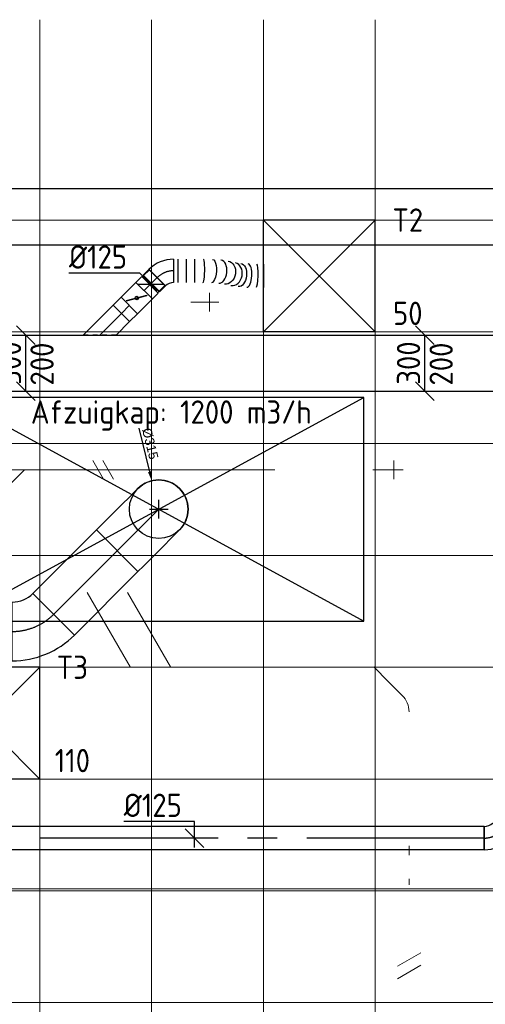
# Model space of a CAD drawing. Header units: millimetres. Extents: x -72425 to 38660, y 7096 to 51783.
# Tile 16 of 54: x -32308 to -29809, y 14679 to 19963. Entities that reach past the tile are written whole.
import ezdxf
from ezdxf.enums import TextEntityAlignment as Align

# ---------------------------------------------------------------- set-up
doc = ezdxf.new("R2010")
doc.units = ezdxf.units.MM
doc.header["$LTSCALE"] = 50
doc.linetypes.add('CENTER2', pattern=[28.575, 19.05, -3.175, 3.175, -3.175])
doc.linetypes.add('STREEPJES', pattern=[0.1, 0.05, -0.05])
for name, color, linetype, lineweight in [('WL570---_BESTAAND-HARTLIJN', 161, 'Continuous', 0), ('WL570---_BESTAAND-MAATVOERING', 161, 'Continuous', 0), ('WL570---_BESTAAND-RETOUR', 140, 'Continuous', 0), ('WL570---_BESTAAND-TOEVOER', 180, 'Continuous', 0), ('WL570---_DEMONTEREN', 10, 'Continuous', 0)]:
    doc.layers.add(name, color=color, linetype=linetype, lineweight=lineweight)
for name, color, linetype in [('WL570---_RETOUR', 100, 'Continuous'), ('WL570---_RETOUR_HL', 1, 'Continuous'), ('WL570---_TOEVOER', 200, 'Continuous'), ('WL570---_TOEVOER_HL', 1, 'Continuous'), ('WL570---_TOEVOER_RST', 3, 'Continuous'), ('WL570---_TOEVOER_RST_HL', 1, 'Continuous'), ('WM570---_RETOUR', 2, 'Continuous'), ('WM570---_RETOUR_PR', 2, 'Continuous'), ('WM570---_TOEVOER', 2, 'Continuous'), ('WM570---_TOEVOER_PR', 2, 'Continuous'), ('WM570---_TOEVOER_RST_PR', 1, 'Continuous')]:
    doc.layers.add(name, color=color, linetype=linetype)
doc.layers.get('WL570---_DEMONTEREN').off()
doc.styles.add('BURO-025', font='ISO96.shx', dxfattribs={"height": 125})
doc.styles.add('TSFONT', font='ARIAL.TTF')
doc.dimstyles.new('METOS', dxfattribs={"dimscale": 20, "dimtxt": 2.5, "dimasz": 2.5, "dimexe": 1.25, "dimexo": 0.625, "dimtad": 1, "dimdec": 0, "dimrnd": 10, "dimdsep": 46, "dimtxsty": 'TSFONT', "dimcen": 2.5, "dimclrd": 1, "dimclre": 1, "dimclrt": 2, "dimadec": 0, "dimazin": 0, "dimtfac": 1, "dimtdec": 0, "dimtix": 1, "dimtofl": 0, "dimtmove": 2, "dimatfit": 3, "dimfxl": 0, "dimtolj": 1, "dimtzin": 0, "dimarcsym": 0})

# ---------------------------------------------------------------- blocks, each defined once
blk = doc.blocks.new('A$C33D74301')
at = {"color": 8, "linetype": 'Continuous', "lineweight": 13}
for p, q in [((-28800, -24200), (-28800, -34733)), ((-28200, -24200), (-28200, -34584.8)), ((-27600, -24200), (-27600, -34427.3)), ((-27000, -24200), (-27000, -34269.8)), ((-34200, -25275), (-18000, -25275)), ((-34200, -25875), (-18000, -25875)), ((-34200, -26475), (-18000, -26475)), ((-34200, -27075), (-18000, -27075)), ((-34200, -27675), (-18000, -27675)), ((-34200, -28275), (-18000, -28275)), ((-34200, -28875), (-18000, -28875)), ((-34200, -29475), (-18000, -29475))]:
    blk.add_line(p, q, dxfattribs=at)
blk = doc.blocks.new('KARH')
for p, q in [((1, 0.5), (0, 0.5)), ((0, -0.5), (1, -0.5))]:
    blk.add_line(p, q)
at = {"invisible_edges": 15}
blk.add_3dface([(0, 0.5), (0, -0.5), (1, -0.5), (1, 0.5)], dxfattribs=at)
blk = doc.blocks.new('OBO10000090ZE')
blk.add_lwpolyline([(-50, 0), (50, 0), (50, 100, 1), (-50, 100)], format="xyb", close=True)
at = {"layer": 'WL570---_BESTAAND-HARTLIJN'}
for points in [[(0, 0), (0, 150)], [(-50, 100), (50, 100)]]:
    blk.add_lwpolyline(points, dxfattribs=at)
blk = doc.blocks.new('KARO')
for p, q in [((1, 0.5), (0, 0.5)), ((0, -0.5), (1, -0.5))]:
    blk.add_line(p, q)
at = {"invisible_edges": 15}
blk.add_3dface([(0, 0.5), (0, -0.5), (1, -0.5), (1, 0.5)], dxfattribs=at)
at = {"layer": 'WL570---_BESTAAND-HARTLIJN'}
blk.add_line((0, 0), (1, 0), dxfattribs=at)
blk = doc.blocks.new('RB15UP')
blk.add_lwpolyline([(0, 0.5), (0.259, 0.5), (0.259, -0.5), (0, -0.5, 0.258622), (0.038, -0.479, 0.076455), (0.092, -0.354, 0.036632), (0.118, -0.206, 0.026706), (0.129, 0, 0.026706), (0.118, 0.206, 0.036632), (0.092, 0.354, 0.076455), (0.038, 0.479, 0.258622)], format="xyb", close=True)
at = {"layer": 'WL570---_BESTAAND-HARTLIJN'}
blk.add_line((0, 0), (0.259, 0), dxfattribs=at)
blk = doc.blocks.new('OBO12500015O')
at = {"xscale": 125, "yscale": 125, "zscale": 125}
blk.add_blockref('RB15UP', (0, 0), dxfattribs=at)
blk = doc.blocks.new('RB15DO')
blk.add_lwpolyline([(0.259, -0.5), (0, -0.5), (0, 0.5), (0.259, 0.5, -0.258622), (0.296, 0.479, -0.076455), (0.35, 0.354, -0.036632), (0.377, 0.206, -0.026706), (0.388, 0, -0.026706), (0.377, -0.206, -0.036632), (0.35, -0.354, -0.076455), (0.296, -0.479, -0.258622)], format="xyb", close=True)
at = {"layer": 'WL570---_BESTAAND-HARTLIJN'}
blk.add_line((0.388, 0), (0, 0), dxfattribs=at)
blk = doc.blocks.new('OBO12500015N')
at = {"xscale": 125, "yscale": 125, "zscale": 125}
blk.add_blockref('RB15DO', (0, 0), dxfattribs=at)
blk = doc.blocks.new('OAF12500045L')
blk.add_line((-138.4, 0), (138.4, 0))
blk.add_lwpolyline([(-88.4, 0), (-123.7, 35.4), (-35.4, 123.7), (88.4, 0)])
at = {"layer": 'WL570---_BESTAAND-HARTLIJN'}
blk.add_line((-79.5, 79.5), (0, 0), dxfattribs=at)
blk = doc.blocks.new('OBO12500045H')
blk.add_lwpolyline([(62.5, -51.8, 0.198912), (7.6, 80.8), (-80.8, -7.6, -0.198912), (-62.5, -51.8)], format="xyb", close=True)
at = {"invisible_edges": 15}
for points in [[(-77.1, -11.6), (18.6, 68.7), (7.6, 80.8), (-80.8, -7.6)], [(-73.8, -15.9), (28.6, 55.8), (18.6, 68.7), (-77.1, -11.6)], [(-70.9, -20.5), (37.4, 42), (28.6, 55.8), (-73.8, -15.9)], [(-68.4, -25.4), (44.9, 27.5), (37.4, 42), (-70.9, -20.5)], [(-66.3, -30.4), (51.2, 12.4), (44.9, 27.5), (-68.4, -25.4)], [(-64.6, -35.6), (56.1, -3.2), (51.2, 12.4), (-66.3, -30.4)], [(-63.4, -40.9), (59.7, -19.2), (56.1, -3.2), (-64.6, -35.6)], [(-62.7, -46.3), (61.8, -35.4), (59.7, -19.2), (-63.4, -40.9)], [(-62.5, -51.8), (62.5, -51.8), (61.8, -35.4), (-62.7, -46.3)]]:
    blk.add_3dface(points, dxfattribs=at)
at = {"layer": 'WL570---_BESTAAND-HARTLIJN'}
blk.add_arc((-125, -51.8), 125, 0, 45, dxfattribs=at)
blk = doc.blocks.new('OSV16010001120K')
blk.add_lwpolyline([(-112, -80), (0, -50), (0, 50), (-112, 80)], close=True)
at = {"layer": 'WL570---_BESTAAND-HARTLIJN'}
blk.add_line((-112, 0), (0, 0), dxfattribs=at)
blk = doc.blocks.new('OTS16016016000H')
blk.add_lwpolyline([(-130, -80), (130, -80), (130, 80), (80, 130), (-80, 130), (-130, 80)], close=True)
at = {"layer": 'WL570---_BESTAAND-HARTLIJN'}
blk.add_line((-130, 0), (130, 0), dxfattribs=at)
at = {"layer": 'WL570---_BESTAAND-RETOUR'}
blk.add_lwpolyline([(-130, 0), (0, 130), (130, 0)], dxfattribs=at)
blk = doc.blocks.new('UISO')
for p, q in [((0, 0.18), (1, 0.757)), ((0, 0), (1, 0.577))]:
    blk.add_line(p, q)
at = {"layer": 'WL570---_BESTAAND-TOEVOER'}
for p, q in [((0, 0.36), (1, 0.937)), ((0, -0.18), (1, 0.397))]:
    blk.add_line(p, q, dxfattribs=at)
blk = doc.blocks.new('OBO10000090ZH')
blk.add_lwpolyline([(-50, -100), (50, -100), (50, 0, 1), (-50, 0)], format="xyb", close=True)
at = {"layer": 'WL570---_BESTAAND-HARTLIJN'}
for points in [[(-50, 0), (50, 0)], [(0, -100), (0, 50)]]:
    blk.add_lwpolyline(points, dxfattribs=at)
blk = doc.blocks.new('*U595')
at = {"layer": 'WM570---_TOEVOER', "color": 0, "ltscale": 10}
for p, q in [((50, 100), (-50, 200)), ((0, -150), (0, 150)), ((50, -200), (-50, -100))]:
    blk.add_line(p, q, dxfattribs=at)
at = {"layer": 'WM570---_TOEVOER', "color": 0, "style": 'BURO-025'}
for s, p in [('300', (-25, -116.1)), ('200', (150, -120.5)), ('200', (150, -120.5))]:
    blk.add_text(s, height=125, rotation=90, dxfattribs=at).set_placement(p)
blk = doc.blocks.new('*U605')
at = {"color": 0, "ltscale": 10}
for p, q in [((-49.3, 62.5, -2700), (-5, 62.5, -2700)), ((-49.3, 62.5, -2700), (-49.3, -62.5, -2700)), ((-5, 62.5, -2700), (-5, -62.5, -2700)), ((-5, 59.375, -2700), (5, 59.375, -2700)), ((5, 62.5, -2700), (49.3, 62.5, -2700)), ((5, 62.5, -2700), (5, -62.5, -2700)), ((49.3, 62.5, -2700), (49.3, -62.5, -2700)), ((-49.3, -62.5, -2700), (-5, -62.5, -2700)), ((-5, -59.375, -2700), (5, -59.375, -2700)), ((5, -62.5, -2700), (49.3, -62.5, -2700))]:
    blk.add_line(p, q, dxfattribs=at)
at = {"layer": 'WL570---_TOEVOER_HL', "linetype": 'CENTER2'}
blk.add_line((-49.3, 0, -2700), (49.3, 0, -2700), dxfattribs=at)
at = {"layer": 'WM570---_TOEVOER_PR', "color": 2, "style": 'BURO-025'}
blk.add_attdef('POSNR', text='', height=125, dxfattribs=at).set_placement((0, 0), align=Align.MIDDLE)
blk = doc.blocks.new('*U606')
at = {"ltscale": 10}
for p, q in [((-56.4, 62.5, -2700), (56.4, 62.5, -2700)), ((-56.4, -62.5, -2700), (-56.4, 62.5, -2700)), ((56.4, 62.5, -2700), (56.4, -62.5, -2700)), ((-49.4, 27.3, -2700), (-48.4, 29.1, -2700)), ((48.4, -29.1, -2700), (-49.4, 27.3, -2700)), ((49.4, -27.3, -2700), (-48.4, 29.1, -2700)), ((48.4, -29.1, -2700), (49.4, -27.3, -2700)), ((-56.4, -62.5, -2700), (56.4, -62.5, -2700))]:
    blk.add_line(p, q, dxfattribs=at)
blk.add_circle((0, 0, -2700), 9.41, dxfattribs=at)
at = {"layer": 'WL570---_TOEVOER', "color": 2, "style": 'BURO-025'}
blk.add_attdef('I', text='', height=125, dxfattribs=at).set_placement((0, 0), align=Align.MIDDLE)
at = {"layer": 'WM570---_TOEVOER_PR', "color": 2, "style": 'BURO-025'}
blk.add_attdef('POSNR', text='', height=125, dxfattribs=at).set_placement((0, 0), align=Align.MIDDLE)
blk = doc.blocks.new('*U607')
at = {"color": 0, "ltscale": 10}
for p, q in [((0, 62.5, -2700), (59.9, 62.5, -2700)), ((59.9, 62.5, -2700), (59.9, -62.5, -2700)), ((0, -62.5, -2700), (59.9, -62.5, -2700))]:
    blk.add_line(p, q, dxfattribs=at)
at = {"layer": 'WL570---_TOEVOER_HL', "linetype": 'CENTER2'}
blk.add_line((0, 0, -2700), (59.9, 0, -2700), dxfattribs=at)
at = {"layer": 'WM570---_TOEVOER_PR', "color": 2, "style": 'BURO-025'}
blk.add_attdef('POSNR', text='', height=125, dxfattribs=at).set_placement((0, 0), align=Align.MIDDLE)
blk = doc.blocks.new('*U608')
at = {"color": 0, "ltscale": 10}
for p, q in [((0, 88.4, -2700), (160.9, -72.5, -2700)), ((0, -88.4, -2700), (72.5, -160.9, -2700)), ((160.9, -72.5, -2700), (72.5, -160.9, -2700))]:
    blk.add_line(p, q, dxfattribs=at)
at = {"color": 9, "linetype": 'STREEPJES', "ltscale": 10}
blk.add_line((0, -88.4, -2700), (0, 88.4, -2700), dxfattribs=at)
at = {"layer": 'WL570---_TOEVOER_HL', "linetype": 'CENTER2'}
blk.add_line((0, 0, -2700), (116.7, -116.7, -2700), dxfattribs=at)
at = {"layer": 'WM570---_TOEVOER_PR', "color": 2, "style": 'BURO-025'}
blk.add_attdef('POSNR', text='', height=125, dxfattribs=at).set_placement((0, 0), align=Align.MIDDLE)
blk = doc.blocks.new('*U609')
at = {"color": 0, "ltscale": 10}
for p, q in [((300, 300, -2500), (-300, 300, -2500)), ((-300, -300, -2500), (-300, 300, -2500)), ((300, -300, -2500), (-300, 300, -2500)), ((-300, -300, -2500), (300, 300, -2500)), ((300, -300, -2500), (300, 300, -2500)), ((300, -300, -2500), (-300, -300, -2500))]:
    blk.add_line(p, q, dxfattribs=at)
at = {"layer": 'WL570---_TOEVOER_RST_HL', "linetype": 'CENTER2'}
blk.add_circle((0, 0, -2500), 0.075, dxfattribs=at)
at = {"layer": 'WL570---_TOEVOER_RST', "color": 2, "style": 'BURO-025'}
for tag in ['MC', 'Q']:
    blk.add_attdef(tag, text='', height=125, dxfattribs=at).set_placement((0, 0), align=Align.MIDDLE)
at = {"layer": 'WM570---_TOEVOER_RST_PR', "color": 2, "style": 'BURO-025'}
blk.add_attdef('POSNR', text='', height=125, dxfattribs=at).set_placement((0, 0), align=Align.MIDDLE)
blk = doc.blocks.new('*U610')
at = {"color": 0, "ltscale": 10}
for p, q in [((-51.8, 59.4, -2700), (-96.1, 59.4, -2700)), ((-96.1, -59.4, -2700), (-96.1, 59.4, -2700)), ((-51.8, -62.5, -2700), (-51.8, 62.5, -2700)), ((-51.8, -59.4, -2700), (-51.8, 59.4, -2700)), ((80.8, 7.6, -2700), (-7.6, -80.8, -2700)), ((-51.8, -59.4, -2700), (-96.1, -59.4, -2700))]:
    blk.add_line(p, q, dxfattribs=at)
for radius in [187.6, 62.6]:
    blk.add_arc((-51.8, -125.1, -2700), radius, 45, 90, dxfattribs=at)
at = {"layer": 'WL570---_TOEVOER_HL', "linetype": 'CENTER2'}
blk.add_arc((-51.8, -125.1, -2700), 125.1, 45, 90, dxfattribs=at)
at = {"layer": 'WM570---_TOEVOER_PR', "color": 2, "style": 'BURO-025'}
blk.add_attdef('POSNR', text='', height=125, dxfattribs=at).set_placement((0, 0), align=Align.MIDDLE)
blk = doc.blocks.new('*U611')
at = {"color": 0, "ltscale": 10}
for p, q in [((0, 62.5, -2700), (0, -62.5, -2700)), ((22.4, 62.5, -2700), (22.4, -62.5, -2700)), ((67.1, 62.5, -2700), (67.1, -62.5, -2700)), ((111.9, 62.5, -2700), (111.9, -62.5, -2700)), ((255.1, 57.2, -2700), (253.9, 57.3, -2700)), ((481.5, 35.2, -2700), (481.5, -89.8, -2700)), ((306.2, -79, -2700), (309.7, -79.6, -2700)), ((392.5, -88.1, -2700), (392.8, -88.1, -2700))]:
    blk.add_line(p, q, dxfattribs=at)
for centre, major_axis, ratio, start_param, end_param in [((158.6, 0, -2700), (1.1, 62.5), 0.128626, 3.139292, 6.280885), ((248, -4.9, -2700), (-6.5, -62.2), 0.600931, 0.016545, 3.125048), ((319, -17.8, -2700), (11, 61.5), 0.784463, 3.177493, 6.247285), ((396.2, -25.7, -2700), (3.5, 62.4), 0.377329, 3.149331, 6.275447)]:
    blk.add_ellipse(centre, major_axis=major_axis, ratio=ratio, start_param=start_param, end_param=end_param, dxfattribs=at)
at = {"color": 0, "ltscale": 10, "extrusion": (0, 0, -1)}
for centre, major_axis, ratio, start_param, end_param in [((205.7, -1.7, -2700), (3.5, 62.4), 0.377329, 6.275447, 9.41704), ((282.8, -9.6, -2700), (11, 61.5), 0.784463, 6.247285, 9.388877), ((353.8, -22.4, -2700), (-6.5, -62.2), 0.600931, 3.158138, 6.29973), ((443.2, -27.3, -2700), (-1.1, -62.5), 0.128626, 3.143893, 6.285485)]:
    blk.add_ellipse(centre, major_axis=major_axis, ratio=ratio, start_param=start_param, end_param=end_param, dxfattribs=at)
at = {"layer": 'WM570---_TOEVOER_PR', "color": 2, "style": 'BURO-025'}
blk.add_attdef('POSNR', text='', height=125, dxfattribs=at).set_placement((0, 0), align=Align.MIDDLE)
blk = doc.blocks.new('*U633')
at = {"color": 0, "ltscale": 10}
for p, q in [((-51.8, -62.5, -2700), (-51.8, 62.5, -2700)), ((-7.6, 80.8, -2700), (80.8, -7.6, -2700))]:
    blk.add_line(p, q, dxfattribs=at)
for radius in [62.6, 187.6]:
    blk.add_arc((-51.8, 125.1, -2700), radius, 270, 315, dxfattribs=at)
at = {"layer": 'WL570---_TOEVOER_HL', "linetype": 'CENTER2'}
blk.add_arc((-51.8, 125.1, -2700), 125.1, 270, 315, dxfattribs=at)
at = {"layer": 'WM570---_TOEVOER_PR', "color": 2, "style": 'BURO-025'}
blk.add_attdef('POSNR', text='', height=125, dxfattribs=at).set_placement((0, 0), align=Align.MIDDLE)
blk = doc.blocks.new('*U659')
at = {"layer": 'WM570---_TOEVOER', "color": 0, "ltscale": 10}
for p, q in [((-58.1, 58.1), (-438.5, 58.1)), ((35.4, -35.4), (-58.1, 58.1)), ((-70.7, 0), (70.7, 0))]:
    blk.add_line(p, q, dxfattribs=at)
at = {"layer": 'WM570---_TOEVOER', "color": 0, "style": 'BURO-025'}
blk.add_text('%%c125', height=125, dxfattribs=at).set_placement((-438.5, 83.1))
blk = doc.blocks.new('*D803')
at = {"layer": 'Defpoints', "color": 0}
for p in [(-31599.5, 17488.8), (-31524.1, 17183)]:
    blk.add_point(p, dxfattribs=at)
at = {"layer": 'WL570---_RETOUR', "color": 1, "lineweight": -2}
for p, q in [((-31668.9, 17770.6), (-31611.4, 17537.4)), ((-31561.8, 17285.9), (-31561.8, 17385.9)), ((-31611.8, 17335.9), (-31511.8, 17335.9))]:
    blk.add_line(p, q, dxfattribs=at)
at = {"layer": 'WL570---_RETOUR', "color": 1}
blk.add_solid([(-31603.4, 17539.4), (-31619.5, 17535.4), (-31599.5, 17488.8)], dxfattribs=at)
at = {"layer": 'WL570---_RETOUR', "color": 2, "insert": (-31607.9, 17687.7), "char_height": 50, "attachment_point": 5, "rotation": 283.8442, "style": 'TSFONT'}
blk.add_mtext('\\A1;Ø315', dxfattribs=at)
blk = doc.blocks.new('*U759')
at = {"color": 0, "ltscale": 10}
for p, q in [((-157.5, 273.5, -2700), (-157.5, 315, -2700)), ((-157.5, 315, -2700), (157.5, 315, -2700)), ((-157.5, 193.4, -2700), (-157.5, 273.5, -2700)), ((157.5, 273.5, -2700), (157.5, 315, -2700)), ((157.5, 193.4, -2700), (157.5, 273.5, -2700)), ((-157.5, 121.6, -2700), (-157.5, 193.4, -2700)), ((157.5, 121.6, -2700), (157.5, 193.4, -2700)), ((-157.5, 62.9, -2700), (-157.5, 121.6, -2700)), ((157.5, 62.9, -2700), (157.5, 121.6, -2700)), ((-157.5, 21.5, -2700), (-157.5, 62.9, -2700)), ((157.5, 21.5, -2700), (157.5, 62.9, -2700)), ((-157.5, 0, -2700), (-157.5, 21.5, -2700)), ((157.5, 0, -2700), (157.5, 21.5, -2700))]:
    blk.add_line(p, q, dxfattribs=at)
blk.add_arc((0, 0, -2700), 157.5, 180, 0, dxfattribs=at)
at = {"layer": 'WL570---_RETOUR_HL', "linetype": 'CENTER2'}
blk.add_line((0, 0, -2700), (0, 315, -2700), dxfattribs=at)
at = {"layer": 'WM570---_RETOUR_PR', "color": 2, "style": 'BURO-025'}
blk.add_attdef('POSNR', text='', height=125, dxfattribs=at).set_placement((0, 0), align=Align.MIDDLE)
blk = doc.blocks.new('*U760')
at = {"color": 0, "ltscale": 10}
for p, q in [((300, 300, -2500), (-300, 300, -2500)), ((-300, -300, -2500), (-300, 300, -2500)), ((300, -300, -2500), (-300, 300, -2500)), ((-300, -300, -2500), (300, 300, -2500)), ((300, -300, -2500), (300, 300, -2500)), ((300, -300, -2500), (-300, -300, -2500))]:
    blk.add_line(p, q, dxfattribs=at)
at = {"layer": 'WL570---_TOEVOER_RST_HL', "linetype": 'CENTER2'}
blk.add_circle((0, 0, -2500), 0.075, dxfattribs=at)
at = {"layer": 'WL570---_TOEVOER_RST', "color": 2, "style": 'BURO-025'}
for tag in ['MC', 'Q']:
    blk.add_attdef(tag, text='', height=125, dxfattribs=at).set_placement((0, 0), align=Align.MIDDLE)
at = {"layer": 'WM570---_TOEVOER_RST_PR', "color": 2, "style": 'BURO-025'}
blk.add_attdef('POSNR', text='', height=125, dxfattribs=at).set_placement((0, 0), align=Align.MIDDLE)
blk = doc.blocks.new('*U761')
at = {"color": 0, "ltscale": 10}
for p, q in [((0, 157.5, -2700), (482, 157.5, -2700)), ((0, -157.5, -2700), (0, 157.5, -2700)), ((482, 157.5, -2700), (482, -157.5, -2700)), ((0, -157.5, -2700), (482, -157.5, -2700))]:
    blk.add_line(p, q, dxfattribs=at)
at = {"layer": 'WL570---_RETOUR_HL', "linetype": 'CENTER2'}
blk.add_line((0, 0, -2700), (482, 0, -2700), dxfattribs=at)
at = {"layer": 'WM570---_RETOUR_PR', "color": 2, "style": 'BURO-025'}
blk.add_attdef('POSNR', text='', height=125, dxfattribs=at).set_placement((0, 0), align=Align.MIDDLE)
blk = doc.blocks.new('*U762')
at = {"color": 0, "ltscale": 10}
for p, q in [((-130.5, -157.5, -2700), (-130.5, 157.5, -2700)), ((203.6, 19.1, -2700), (-19.1, -203.6, -2700))]:
    blk.add_line(p, q, dxfattribs=at)
for radius in [472.6, 157.6]:
    blk.add_arc((-130.5, -315.1, -2700), radius, 45, 90, dxfattribs=at)
at = {"layer": 'WL570---_RETOUR_HL', "linetype": 'CENTER2'}
blk.add_arc((-130.5, -315.1, -2700), 315.1, 45, 90, dxfattribs=at)
at = {"layer": 'WM570---_RETOUR_PR', "color": 2, "style": 'BURO-025'}
blk.add_attdef('POSNR', text='', height=125, dxfattribs=at).set_placement((0, 0), align=Align.MIDDLE)
blk = doc.blocks.new('*U767')
at = {"layer": 'WM570---_TOEVOER', "color": 0, "ltscale": 10}
for p, q in [((0, 88.3), (-380.4, 88.3)), ((0, -50), (0, 88.3)), ((50, -50), (-50, 50))]:
    blk.add_line(p, q, dxfattribs=at)
at = {"layer": 'WM570---_TOEVOER', "color": 0, "style": 'BURO-025'}
blk.add_text('%%c125', height=125, dxfattribs=at).set_placement((-380.4, 113.3))
blk = doc.blocks.new('*U797')
at = {"color": 0, "ltscale": 10}
for p, q in [((5, 150, -2700), (9195.3, 150, -2700)), ((5, -150, -2700), (9195.3, -150, -2700))]:
    blk.add_line(p, q, dxfattribs=at)
at = {"layer": 'WM570---_TOEVOER_PR', "color": 2, "style": 'BURO-025'}
blk.add_attdef('POSNR', text='', height=125, dxfattribs=at).set_placement((0, 0), align=Align.MIDDLE)
blk = doc.blocks.new('*U798')
at = {"layer": 'WM570---_TOEVOER', "color": 0, "ltscale": 10}
for p, q in [((50, 100), (-50, 200)), ((0, -150), (0, 150)), ((50, -200), (-50, -100))]:
    blk.add_line(p, q, dxfattribs=at)
at = {"layer": 'WM570---_TOEVOER', "color": 0, "style": 'BURO-025'}
for s, p in [('300', (-25, -116.1)), ('200', (150, -120.5)), ('200', (150, -120.5))]:
    blk.add_text(s, height=125, rotation=90, dxfattribs=at).set_placement(p)
blk = doc.blocks.new('*U800')
at = {"color": 0, "ltscale": 10}
for p, q in [((0, 62.5, -2700), (4045.6, 62.5, -2700)), ((0, -62.5, -2700), (0, 62.5, -2700)), ((4045.6, 62.5, -2700), (4045.6, -62.5, -2700)), ((0, -62.5, -2700), (4045.6, -62.5, -2700))]:
    blk.add_line(p, q, dxfattribs=at)
at = {"layer": 'WL570---_TOEVOER_HL', "linetype": 'CENTER2'}
blk.add_line((0, 0, -2700), (4045.6, 0, -2700), dxfattribs=at)
at = {"layer": 'WM570---_TOEVOER_PR', "color": 2, "style": 'BURO-025'}
blk.add_attdef('POSNR', text='', height=125, dxfattribs=at).set_placement((0, 0), align=Align.MIDDLE)

msp = doc.modelspace()

# ---------------------------------------------------------------- block references
at = {"layer": 'WM570---_TOEVOER'}
msp.add_blockref('A$C33D74301', (-3400.3, 44163.1), dxfattribs=at)

# ---------------------------------------------------------------- next in the draw order: linework, layer by layer
at = {"layer": 'WL570---_BESTAAND-MAATVOERING'}
msp.add_line((-71225.3, 15298), (-22025.3, 15298), dxfattribs=at)
at = {"layer": 'WL570---_RETOUR'}
for p, q in [((-32661.8, 17935.9), (-30461.8, 16735.9)), ((-32661.8, 16735.9), (-30461.8, 17935.9))]:
    msp.add_line(p, q, dxfattribs=at)
msp.add_lwpolyline([(-32661.8, 16735.9), (-30461.8, 16735.9), (-30461.8, 17935.9), (-32661.8, 17935.9)], close=True, dxfattribs=at)
msp.add_circle((-31561.8, 17335.9), 157.5, dxfattribs=at)

# ---------------------------------------------------------------- next in the draw order: block references
at = {"layer": 'WL570---_DEMONTEREN', "xscale": -1}
for name, p, rotation in [('OBO10000090ZH', (-31289.8, 18447.3), 270), ('OSV16010001120K', (-32030.7, 17546.8), 180)]:
    msp.add_blockref(name, p, dxfattribs=dict(at, rotation=rotation))
at = {"layer": 'WL570---_DEMONTEREN'}
for name, p, rotation in [('OTS16016016000H', (-32413, 17546.8), 180), ('OBO10000090ZE', (-30399.7, 17548), 270), ('OAF12500045L', (-30407.8, 16489.4), 180), ('OBO12500015N', (-30218.6, 15528.8), 270), ('OBO12500015O', (-30218.6, 15352.8), 270)]:
    msp.add_blockref(name, p, dxfattribs=dict(at, rotation=rotation))
for name, p, xscale, yscale, zscale in [('KARO', (-32283, 17546.8), 140.3746506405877, 160, 160), ('UISO', (-30281.1, 14839), 125, 125, 125)]:
    msp.add_blockref(name, p, dxfattribs=dict(at, xscale=xscale, yscale=yscale, zscale=zscale))
for name, p, xscale, yscale, zscale, rotation in [('KARO', (-30939, 17546.8), 1092.121580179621, 100, 100, 180), ('UISO', (-31821.9, 17496.8), 100, 100, 100, 90), ('KARO', (-30399.7, 17548), 13.13486053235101, 100, 100, 180), ('UISO', (-31874, 16889.4), 400, 400, 400, 270), ('KARO', (-30328.3, 16409.9), 103.4070884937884, 125, 125, 314.9999999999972)]:
    msp.add_blockref(name, p, dxfattribs=dict(at, xscale=xscale, yscale=yscale, zscale=zscale, rotation=rotation))
msp.add_blockref('OBO12500045H', (-30218.6, 16300.2), dxfattribs=at)
at = {"layer": 'WL570---_RETOUR', "xscale": 12983.47745132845, "yscale": 300, "zscale": 200}
msp.add_blockref('KARH', (-36486.7, 18904.9), dxfattribs=at)
at = {"layer": 'WL570---_RETOUR'}
for name, p, rotation in [('*U759', (-31561.8, 17335.9, 2700), 135), ('*U761', (-31784.5, 17113.2, 2700), 225), ('*U762', (-32217.7, 16680, 2700), 225)]:
    msp.add_blockref(name, p, dxfattribs=dict(at, rotation=rotation))
at = {"layer": 'WL570---_TOEVOER'}
ref = msp.add_blockref('*U609', (-30700.3, 18588.1, 2500), dxfattribs=at)
ref.add_attrib('Q', '50', dxfattribs={"layer": 'WL570---_TOEVOER_RST', "color": 2, "height": 125, "style": 'BURO-025'}).set_placement((-30225.3, 18387.1), align=Align.MIDDLE)
ref.add_attrib('MC', 'T2', dxfattribs={"layer": 'WL570---_TOEVOER_RST', "color": 2, "height": 125, "style": 'BURO-025'}).set_placement((-30225.3, 18888.1), align=Align.MIDDLE)
for name, p, rotation in [('*U610', (-31533.6, 18615.4, 2700), 44.99999999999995), ('*U605', (-31605.1, 18543.9, 2700), 44.99999999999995), ('*U606', (-31679.8, 18469.1, 2700), 225), ('*U607', (-31719.8, 18429.2, 2700), 225), ('*U608', (-31878.8, 18270.2, 2700), 90), ('*U800', (-29814.8, 15571.3, 2700), 180)]:
    msp.add_blockref(name, p, dxfattribs=dict(at, rotation=rotation))
for name, p in [('*U611', (-31481.8, 18615.4, 2700)), ('*U797', (-38909.1, 18120.2, 2700)), ('*U633', (-29763, 15571.3, 2700))]:
    msp.add_blockref(name, p, dxfattribs=at)
ref = msp.add_blockref('*U760', (-32500.3, 16188.1, 2500), dxfattribs=at)
ref.add_attrib('Q', '110', dxfattribs={"layer": 'WL570---_TOEVOER_RST', "color": 2, "height": 125, "style": 'BURO-025'}).set_placement((-32025.3, 15987.1), align=Align.MIDDLE)
ref.add_attrib('MC', 'T3', dxfattribs={"layer": 'WL570---_TOEVOER_RST', "color": 2, "height": 125, "style": 'BURO-025'}).set_placement((-32025.3, 16488.1), align=Align.MIDDLE)
at = {"layer": 'WM570---_TOEVOER'}
for name, p in [('*U659', (-31605.1, 18543.9, 2700)), ('*U595', (-32275.5, 18120.2, 2700)), ('*U798', (-30133.8, 18120.2, 2700)), ('*U767', (-31369.4, 15571.3, 2700))]:
    msp.add_blockref(name, p, dxfattribs=at)

# ---------------------------------------------------------------- next in the draw order: texts
at = {"layer": 'WM570---_RETOUR', "style": 'BURO-025'}
msp.add_text('Afzuigkap: 1200 m3/h', height=125, dxfattribs=at).set_placement((-32248.2, 17795.1))

# ---------------------------------------------------------------- next in the draw order: dimensions: what is measured, and where the dimension line sits
at = {"layer": 'WL570---_RETOUR'}
dim = msp.add_diameter_dim_2p(p1=(-31524.1, 17183), p2=(-31599.5, 17488.8), text='Ø315', dimstyle='METOS', dxfattribs=at)
dim.commit()
dim.dimension.update_dxf_attribs({"geometry": '*D803', "text_midpoint": (-31607.9, 17687.7)})

doc.saveas('drawing.dxf')
